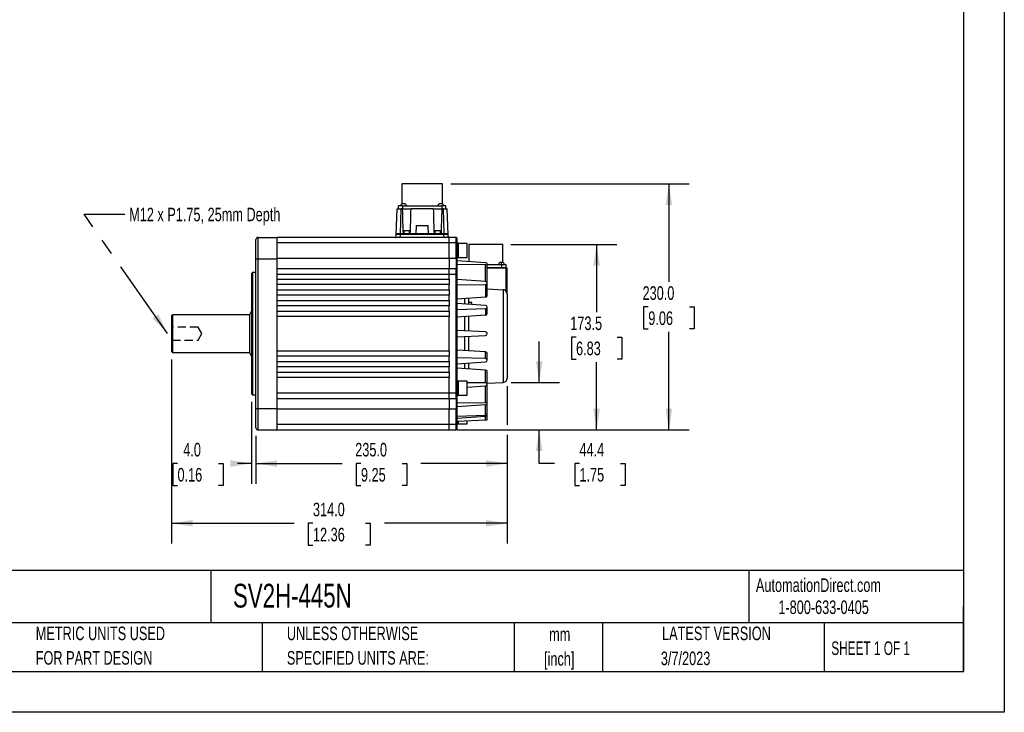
# Model space of a CAD drawing. Header units: millimetres. Extents: x 0 to 1676, y 0 to 1295.
# Tile 3 of 7: x 756 to 1676, y 0 to 648. Entities that reach past the tile are written whole.
import ezdxf

# ---------------------------------------------------------------- set-up
doc = ezdxf.new("R2010")
doc.units = ezdxf.units.MM
doc.header["$LTSCALE"] = 6
doc.linetypes.add('CENTERX2', pattern=[20.32, 12.7, -2.54, 2.54, -2.54])
doc.linetypes.add('HIDDEN', pattern=[1.905, 1.27, -0.635])
doc.layers.add('DIMENSIONS', color=140, linetype='Continuous', lineweight=25)
doc.layers.add('TEXT', color=140, linetype='Continuous', lineweight=25)
doc.layers.add('HIDDEN', color=102, linetype='HIDDEN')
doc.styles.add('SLDTEXTSTYLE0', font='TXT', dxfattribs={"width": 0.7})
doc.styles.add('SLDTEXTSTYLE1', font='TXT', dxfattribs={"width": 0.65})
doc.dimstyles.new('SLDDIMSTYLE1', dxfattribs={"dimtxt": 12.948047, "dimasz": 19.812, "dimexe": 0, "dimexo": 0.0625, "dimgap": 3.237012, "dimtad": 0, "dimtih": 1, "dimtoh": 1, "dimrnd": 1e-09, "dimzin": 4, "dimdsep": 46, "dimtxsty": 'SLDTEXTSTYLE0', "dimsah": 1, "dimcen": 0.09, "dimadec": 0, "dimazin": 1, "dimtfac": 1, "dimtmove": 0, "dimatfit": 0, "dimfxl": 0, "dimfrac": 2, "dimtolj": 1, "dimtzin": 12, "dimarcsym": 0})
doc.dimstyles.new('SLDDIMSTYLE2', dxfattribs={"dimtxt": 12.948047, "dimasz": 19.812, "dimexe": 0, "dimexo": 0.0625, "dimgap": 3.237012, "dimtad": 0, "dimtih": 1, "dimtoh": 1, "dimrnd": 1e-09, "dimzin": 12, "dimdsep": 46, "dimtxsty": 'SLDTEXTSTYLE0', "dimsah": 1, "dimcen": 0.09, "dimadec": 0, "dimazin": 3, "dimtfac": 1, "dimtmove": 0, "dimatfit": 0, "dimfxl": 0, "dimfrac": 2, "dimtolj": 1, "dimtzin": 12, "dimarcsym": 0})
doc.dimstyles.new('SLDDIMSTYLE4', dxfattribs={"dimtxt": 12.948047, "dimasz": 19.812, "dimexe": 0, "dimexo": 0.0625, "dimgap": 3.237012, "dimtad": 0, "dimtih": 1, "dimtoh": 1, "dimrnd": 1e-09, "dimzin": 4, "dimdsep": 46, "dimtxsty": 'SLDTEXTSTYLE0', "dimsah": 1, "dimcen": 0.09, "dimadec": 0, "dimazin": 1, "dimtfac": 1, "dimtofl": 0, "dimtmove": 0, "dimatfit": 3, "dimfxl": 0, "dimfrac": 2, "dimtolj": 1, "dimtzin": 12, "dimarcsym": 0})
doc.dimstyles.new('SLDDIMSTYLE8', dxfattribs={"dimtxt": 12.948047, "dimasz": 19.812, "dimexe": 0, "dimexo": 0.0625, "dimgap": 3.237012, "dimtad": 0, "dimtih": 1, "dimtoh": 1, "dimrnd": 1e-09, "dimzin": 12, "dimdsep": 46, "dimtxsty": 'SLDTEXTSTYLE0', "dimsah": 1, "dimcen": 0.09, "dimadec": 0, "dimazin": 3, "dimtfac": 1, "dimtofl": 0, "dimtmove": 0, "dimatfit": 3, "dimfxl": 0, "dimfrac": 2, "dimtolj": 1, "dimtzin": 12, "dimarcsym": 0})
doc.dimstyles.new('SLDDIMSTYLE9', dxfattribs={"dimtxt": 0.18, "dimasz": 19.812, "dimexe": 0, "dimexo": 0.0625, "dimgap": 0, "dimtad": 0, "dimtih": 1, "dimtoh": 1, "dimdec": 0, "dimrnd": 1e-09, "dimzin": 0, "dimdsep": 46, "dimtxsty": 'Standard', "dimsah": 1, "dimcen": 0.09, "dimadec": 0, "dimazin": 0, "dimtfac": 19.812, "dimtdec": 0, "dimtofl": 0, "dimtmove": 0, "dimatfit": 3, "dimfxl": 0, "dimfrac": 2, "dimtolj": 1, "dimtzin": 0, "dimarcsym": 0})

# ---------------------------------------------------------------- blocks, each defined once
blk = doc.blocks.new('SW_NOTE_0')
at = {"layer": 'TEXT', "color": 0, "linetype": 'CENTERX2', "lineweight": 18, "attachment_point": 1, "style": 'SLDTEXTSTYLE0'}
for s, insert, char_height in [('SureServo2 HIGH INERTIA AC BRUSHLESS SERVO MOTOR, 4.5 kW, 3-PHASE INPUT, 24-BIT(16777216 PPR) ENCODER,', (0, 14.45), 11.20954), ('FOR USE WITH SureServo2 SV2A-4550 5.5 kW DRIVE', (0, -2.76), 11.2095)]:
    blk.add_mtext(s, dxfattribs=dict(at, insert=insert, char_height=char_height))
blk = doc.blocks.new('SW_NOTE_0_1')
at = {"layer": 'TEXT', "color": 0, "linetype": 'CENTERX2', "lineweight": 18, "char_height": 12.7, "attachment_point": 2, "style": 'SLDTEXTSTYLE0'}
for s, insert in [('mm', (17.07, 16.37)), ('[inch]', (16.56, -6.56))]:
    blk.add_mtext(s, dxfattribs=dict(at, insert=insert))
blk = doc.blocks.new('SW_NOTE_0_2')
at = {"layer": 'TEXT', "color": 0, "linetype": 'CENTERX2', "lineweight": 18, "char_height": 12.7, "attachment_point": 1, "style": 'SLDTEXTSTYLE0'}
for s, insert in [('UNLESS OTHERWISE', (0, 16.37)), ('SPECIFIED UNITS ARE:', (0, -6.56))]:
    blk.add_mtext(s, dxfattribs=dict(at, insert=insert))
blk = doc.blocks.new('SW_NOTE_0_6')
at = {"layer": 'TEXT', "color": 0, "linetype": 'CENTERX2', "lineweight": 18, "char_height": 12.7, "attachment_point": 1, "style": 'SLDTEXTSTYLE0'}
for s, insert in [('METRIC UNITS USED', (0, 16.37)), ('FOR PART DESIGN', (0, -6.56))]:
    blk.add_mtext(s, dxfattribs=dict(at, insert=insert))
blk = doc.blocks.new('_D_17')
at = {"layer": 'DIMENSIONS'}
for p, q in [((972.67, 290.37), (972.67, 213.65)), ((976.67, 258.55), (976.67, 213.65)), ((903.39, 232.7), (899.04, 232.7)), ((899.04, 232.7), (899.04, 212.12)), ((941.86, 232.7), (946.21, 232.7)), ((946.21, 232.7), (946.21, 212.12)), ((972.67, 232.7), (959.41, 232.7)), ((976.67, 232.7), (1014.77, 232.7)), ((899.04, 212.12), (903.39, 212.12)), ((946.21, 212.12), (941.86, 212.12))]:
    blk.add_line(p, q, dxfattribs=at)
for points in [[(972.67, 232.7), (952.85, 235.74), (952.85, 229.65)], [(976.67, 232.7), (996.48, 229.65), (996.48, 235.74)]]:
    blk.add_solid(points, dxfattribs=at)
at = {"layer": 'DIMENSIONS', "char_height": 12.7, "attachment_point": 1, "style": 'SLDTEXTSTYLE0'}
for s, insert in [('4.0', (908.77, 251.97)), ('0.16', (903.39, 228.49))]:
    blk.add_mtext(s, dxfattribs=dict(at, insert=insert))
blk = doc.blocks.new('_D_18')
at = {"layer": 'DIMENSIONS'}
for p, q in [((1211.67, 304.91), (1211.67, 268.71)), ((976.67, 258.55), (976.67, 213.65)), ((1211.67, 259.57), (1211.67, 213.65)), ((976.67, 232.7), (1057.38, 232.7)), ((1074.93, 232.7), (1070.58, 232.7)), ((1070.58, 232.7), (1070.58, 212.12)), ((1113.4, 232.7), (1117.75, 232.7)), ((1117.75, 232.7), (1117.75, 212.12)), ((1211.67, 232.7), (1130.95, 232.7)), ((1070.58, 212.12), (1074.93, 212.12)), ((1117.75, 212.12), (1113.4, 212.12))]:
    blk.add_line(p, q, dxfattribs=at)
for points in [[(976.67, 232.7), (996.48, 229.65), (996.48, 235.74)], [(1211.67, 232.7), (1191.85, 235.74), (1191.85, 229.65)]]:
    blk.add_solid(points, dxfattribs=at)
at = {"layer": 'DIMENSIONS', "char_height": 12.7, "attachment_point": 1, "style": 'SLDTEXTSTYLE0'}
for s, insert in [('235.0', (1069.54, 251.97)), ('9.25', (1074.93, 228.49))]:
    blk.add_mtext(s, dxfattribs=dict(at, insert=insert))
blk = doc.blocks.new('_D_19')
at = {"layer": 'DIMENSIONS'}
for p, q in [((897.67, 330.02), (897.67, 157.73)), ((1211.67, 304.91), (1211.67, 268.71)), ((1211.67, 259.57), (1211.67, 157.73)), ((897.67, 176.78), (1012.5, 176.78)), ((1030.04, 176.78), (1025.69, 176.78)), ((1025.69, 176.78), (1025.69, 156.2)), ((1079.29, 176.78), (1083.64, 176.78)), ((1083.64, 176.78), (1083.64, 156.2)), ((1211.67, 176.78), (1096.84, 176.78)), ((1025.69, 156.2), (1030.04, 156.2)), ((1083.64, 156.2), (1079.29, 156.2))]:
    blk.add_line(p, q, dxfattribs=at)
for points in [[(897.67, 176.78), (917.48, 173.73), (917.48, 179.83)], [(1211.67, 176.78), (1191.85, 179.83), (1191.85, 173.73)]]:
    blk.add_solid(points, dxfattribs=at)
at = {"layer": 'DIMENSIONS', "char_height": 12.7, "attachment_point": 1, "style": 'SLDTEXTSTYLE0'}
for s, insert in [('314.0', (1030.04, 196.05)), ('12.36', (1030.04, 172.57))]:
    blk.add_mtext(s, dxfattribs=dict(at, insert=insert))
blk = doc.blocks.new('_D_20')
at = {"layer": 'DIMENSIONS'}
for p, q in [((1158.83, 494.16), (1381.86, 494.16)), ((1362.81, 494.16), (1362.81, 402.63)), ((1343.57, 379.15), (1339.23, 379.15)), ((1339.23, 379.15), (1339.23, 358.57)), ((1382.05, 379.15), (1386.4, 379.15)), ((1386.4, 379.15), (1386.4, 358.57)), ((1339.23, 358.57), (1343.57, 358.57)), ((1362.81, 264.14), (1362.81, 355.67)), ((1386.4, 358.57), (1382.05, 358.57)), ((1165.09, 264.14), (1381.86, 264.14))]:
    blk.add_line(p, q, dxfattribs=at)
for points in [[(1362.81, 494.16), (1359.76, 474.35), (1365.86, 474.35)], [(1362.81, 264.14), (1365.86, 283.95), (1359.76, 283.95)]]:
    blk.add_solid(points, dxfattribs=at)
at = {"layer": 'DIMENSIONS', "char_height": 12.7, "attachment_point": 1, "style": 'SLDTEXTSTYLE0'}
for s, insert in [('230.0', (1338.19, 398.42)), ('9.06', (1343.57, 374.94))]:
    blk.add_mtext(s, dxfattribs=dict(at, insert=insert))
blk = doc.blocks.new('_D_21')
at = {"layer": 'DIMENSIONS'}
for p, q in [((1215.16, 437.62), (1314.3, 437.62)), ((1295.25, 437.62), (1295.25, 374.36)), ((1276.01, 350.88), (1271.66, 350.88)), ((1271.66, 350.88), (1271.66, 330.3)), ((1314.49, 350.88), (1318.83, 350.88)), ((1318.83, 350.88), (1318.83, 330.3)), ((1271.66, 330.3), (1276.01, 330.3)), ((1295.25, 264.14), (1295.25, 327.4)), ((1318.83, 330.3), (1314.49, 330.3)), ((1165.09, 264.14), (1314.3, 264.14))]:
    blk.add_line(p, q, dxfattribs=at)
for points in [[(1295.25, 437.62), (1292.2, 417.81), (1298.3, 417.81)], [(1295.25, 264.14), (1298.3, 283.95), (1292.2, 283.95)]]:
    blk.add_solid(points, dxfattribs=at)
at = {"layer": 'DIMENSIONS', "char_height": 12.7, "attachment_point": 1, "style": 'SLDTEXTSTYLE0'}
for s, insert in [('173.5', (1270.62, 370.15)), ('6.83', (1276.01, 346.67))]:
    blk.add_mtext(s, dxfattribs=dict(at, insert=insert))
blk = doc.blocks.new('_D_22')
at = {"layer": 'DIMENSIONS'}
for p, q in [((1241.58, 308.54), (1241.58, 346.64)), ((1215.5, 308.54), (1260.63, 308.54)), ((1165.09, 264.14), (1260.63, 264.14)), ((1241.58, 232.7), (1241.58, 264.14)), ((1255.84, 232.7), (1241.58, 232.7)), ((1279.18, 232.7), (1274.83, 232.7)), ((1274.83, 232.7), (1274.83, 212.12)), ((1317.66, 232.7), (1322.01, 232.7)), ((1322.01, 232.7), (1322.01, 212.12)), ((1274.83, 212.12), (1279.18, 212.12)), ((1322.01, 212.12), (1317.66, 212.12))]:
    blk.add_line(p, q, dxfattribs=at)
for points in [[(1241.58, 308.54), (1244.63, 328.35), (1238.54, 328.35)], [(1241.58, 264.14), (1238.54, 244.33), (1244.63, 244.33)]]:
    blk.add_solid(points, dxfattribs=at)
at = {"layer": 'DIMENSIONS', "char_height": 12.7, "attachment_point": 1, "style": 'SLDTEXTSTYLE0'}
for s, insert in [('44.4', (1279.18, 251.97)), ('1.75', (1279.18, 228.49))]:
    blk.add_mtext(s, dxfattribs=dict(at, insert=insert))

msp = doc.modelspace()

# ---------------------------------------------------------------- linework, layer by layer
at = {"color": 7, "linetype": 'Continuous'}
for p, q in [((1676.415, 1295.416), (1676.415, 0.016)), ((1676.415, 0.016), (0.015, 0.016))]:
    msp.add_line(p, q, dxfattribs=at)
for p, q in [((1113.126, 494.158), (1113.126, 475.538)), ((1151.206, 494.158), (1113.126, 494.158)), ((1151.206, 475.538), (1151.206, 494.158)), ((1107.829, 446.855), (1108.666, 470.838)), ((1108.666, 470.838), (1112.664, 470.838)), ((1109.941, 470.838), (1109.941, 473.538)), ((1113.941, 473.538), (1109.941, 473.538)), ((1111.843, 447.338), (1112.664, 470.838)), ((1113.551, 470.838), (1112.664, 470.838)), ((1116.356, 475.538), (1113.056, 475.538)), ((1113.755, 470.838), (1113.941, 470.838)), ((1113.941, 470.838), (1113.941, 473.538)), ((1113.941, 473.538), (1150.391, 473.538)), ((1113.941, 470.838), (1121.579, 470.838)), ((1142.551, 470.838), (1121.782, 470.838)), ((1142.754, 470.838), (1150.391, 470.838)), ((1151.276, 475.538), (1147.976, 475.538)), ((1150.391, 473.538), (1150.391, 470.838)), ((1154.391, 473.538), (1150.391, 473.538)), ((1150.391, 470.838), (1150.578, 470.838)), ((1151.669, 470.838), (1150.782, 470.838)), ((1151.669, 470.838), (1152.49, 447.338)), ((1151.669, 470.838), (1155.666, 470.838)), ((1154.391, 470.838), (1154.391, 473.538)), ((1156.504, 446.855), (1155.666, 470.838)), ((1126.446, 455.338), (1126.166, 447.338)), ((1126.446, 455.338), (1137.887, 455.338)), ((1138.166, 447.338), (1137.887, 455.338)), ((976.666, 424.107), (976.666, 442.106)), ((978.663, 444.107), (996.666, 444.138)), ((996.666, 424.138), (996.666, 444.138)), ((1157.466, 444.138), (996.666, 444.138)), ((1106.866, 444.138), (1107.666, 444.138)), ((1107.666, 445.358), (1107.666, 444.138)), ((1107.777, 445.358), (1107.666, 445.358)), ((1107.734, 444.138), (1107.829, 446.855)), ((1111.827, 447.338), (1108.329, 447.338)), ((1111.732, 444.138), (1111.827, 446.855)), ((1111.827, 446.855), (1111.827, 447.338)), ((1152.506, 447.338), (1111.827, 447.338)), ((1152.506, 446.855), (1111.827, 446.855)), ((1114.916, 450.338), (1114.916, 447.338)), ((1120.416, 450.338), (1114.916, 450.338)), ((1120.416, 447.338), (1120.416, 450.338)), ((1143.916, 450.338), (1143.916, 447.338)), ((1149.416, 450.338), (1143.916, 450.338)), ((1149.416, 447.338), (1149.416, 450.338)), ((1152.506, 446.855), (1152.506, 447.338)), ((1156.004, 447.338), (1152.506, 447.338)), ((1152.601, 444.138), (1152.506, 446.855)), ((1156.599, 444.138), (1156.504, 446.855)), ((1156.666, 445.358), (1156.556, 445.358)), ((1156.666, 444.138), (1156.666, 445.358)), ((1156.666, 444.138), (1157.466, 444.138)), ((1163.968, 444.127), (1157.466, 444.138)), ((1163.969, 443.941), (1163.968, 444.127)), ((1164.966, 439.127), (1164.966, 442.817)), ((1157.466, 439.138), (996.666, 439.138)), ((1157.466, 424.838), (1157.466, 439.138)), ((1163.968, 439.127), (1157.466, 439.138)), ((1163.968, 424.838), (1163.968, 439.127)), ((1164.966, 439.127), (1163.968, 439.127)), ((1164.966, 424.838), (1164.966, 439.127)), ((1166.066, 438.607), (1164.966, 438.607)), ((1166.066, 431.907), (1166.066, 438.607)), ((1174.066, 438.407), (1166.066, 438.407)), ((1174.066, 431.907), (1174.066, 438.407)), ((1175.791, 437.619), (1175.791, 421.448)), ((1191.666, 437.619), (1175.791, 437.619)), ((1207.541, 437.619), (1191.666, 437.619)), ((1207.541, 420.569), (1207.541, 437.619)), ((976.666, 284.169), (976.666, 424.107)), ((976.666, 424.107), (978.663, 424.107)), ((978.663, 424.107), (996.666, 424.138)), ((978.663, 284.169), (978.663, 424.107)), ((996.666, 424.838), (1157.466, 424.838)), ((996.666, 409.838), (996.666, 424.138)), ((1157.466, 424.838), (1157.466, 414.838)), ((1157.466, 424.838), (1163.968, 424.838)), ((1163.968, 424.838), (1163.968, 414.827)), ((1164.966, 424.838), (1163.968, 424.838)), ((1164.966, 425.207), (1166.066, 425.207)), ((1164.966, 414.119), (1164.966, 424.838)), ((1166.066, 425.207), (1166.066, 431.907)), ((1166.066, 425.407), (1174.066, 425.407)), ((1174.066, 425.407), (1174.066, 431.907)), ((1157.466, 414.838), (996.666, 414.838)), ((1163.968, 414.827), (1157.466, 414.838)), ((1191.436, 420.303), (1164.966, 422.241)), ((1191.436, 418.407), (1164.966, 418.714)), ((1191.436, 402.826), (1191.436, 418.407)), ((1192.966, 403.057), (1192.966, 419.29)), ((1206.716, 418.569), (1192.966, 418.569)), ((1210.666, 415.569), (1192.966, 415.569)), ((1210.666, 415.369), (1192.966, 415.369)), ((1206.346, 418.569), (1206.346, 420.569)), ((1207.996, 420.569), (1206.346, 420.569)), ((1210.716, 418.569), (1206.716, 418.569)), ((1206.716, 415.569), (1206.716, 418.569)), ((1210.666, 415.569), (1210.666, 415.369)), ((1210.666, 415.569), (1211.466, 415.569)), ((1210.666, 393.614), (1210.666, 415.369)), ((1211.666, 415.369), (1210.666, 415.369)), ((1210.716, 415.569), (1210.716, 418.569)), ((1211.666, 415.369), (1211.466, 415.569)), ((1211.666, 391.154), (1211.666, 415.369)), ((973.666, 411.288), (972.666, 410.288)), ((972.666, 410.288), (972.666, 297.988)), ((976.666, 411.288), (973.666, 411.288)), ((973.666, 411.288), (973.666, 354.138)), ((996.666, 405.138), (996.666, 409.838)), ((996.666, 409.838), (1157.466, 409.838)), ((996.666, 400.138), (996.666, 405.138)), ((996.666, 405.138), (1157.466, 405.138)), ((1157.466, 405.138), (1157.466, 409.838)), ((1157.466, 409.838), (1163.968, 409.829)), ((1157.466, 405.138), (1157.466, 400.138)), ((1163.968, 298.449), (1163.968, 409.829)), ((1164.966, 409.827), (1164.966, 413.515)), ((1164.966, 298.449), (1164.966, 409.827)), ((996.666, 395.138), (996.666, 400.138)), ((1157.466, 400.138), (996.666, 400.138)), ((1157.466, 395.138), (1157.466, 400.138)), ((1191.436, 402.826), (1164.966, 404.763)), ((1164.966, 399.909), (1191.436, 400.216)), ((1191.436, 400.216), (1191.436, 388.328)), ((1192.966, 389.68), (1192.966, 401.474)), ((1192.966, 395.986), (1207.876, 395.121)), ((996.666, 395.138), (1157.466, 395.138)), ((996.666, 390.138), (996.666, 395.138)), ((996.666, 385.138), (996.666, 390.138)), ((1157.466, 390.138), (996.666, 390.138)), ((1157.466, 395.138), (1157.466, 390.138)), ((1157.466, 385.138), (1157.466, 390.138)), ((1191.436, 388.328), (1164.966, 386.39)), ((1171.966, 381.868), (1171.966, 386.903)), ((1175.666, 381.624), (1175.666, 387.174)), ((1207.876, 395.121), (1207.876, 308.536)), ((1211.666, 391.154), (1211.666, 312.532)), ((996.666, 380.138), (996.666, 385.138)), ((996.666, 385.138), (1157.466, 385.138)), ((996.666, 375.138), (996.666, 380.138)), ((1157.466, 380.138), (996.666, 380.138)), ((1157.466, 385.138), (1157.466, 380.138)), ((1157.466, 375.138), (1157.466, 380.138)), ((1191.436, 380.583), (1164.966, 382.331)), ((1164.966, 376.624), (1191.436, 377.515)), ((1178.666, 383.388), (1175.666, 383.388)), ((1178.666, 381.426), (1178.666, 383.388)), ((1191.436, 377.515), (1191.436, 371.265)), ((1192.966, 372.823), (1192.966, 379.024)), ((898.666, 371.638), (897.596, 370.567)), ((970.666, 371.638), (898.6, 371.638)), ((898.666, 371.638), (898.666, 336.638)), ((972.666, 375.388), (970.666, 371.638)), ((970.666, 371.638), (970.666, 336.638)), ((996.666, 370.138), (996.666, 375.138)), ((996.666, 375.138), (1157.466, 375.138)), ((996.666, 338.138), (996.666, 370.138)), ((1157.466, 370.138), (996.666, 370.138)), ((1157.466, 375.138), (1157.466, 370.138)), ((1157.466, 338.138), (1157.466, 370.138)), ((1191.436, 371.265), (1164.966, 369.517)), ((1171.966, 356.771), (1171.966, 369.979)), ((1175.666, 356.577), (1175.666, 370.223)), ((973.666, 354.138), (973.666, 296.988)), ((1191.436, 355.751), (1164.966, 357.138)), ((1164.966, 351.138), (1191.436, 352.525)), ((1171.966, 338.297), (1171.966, 351.505)), ((1175.666, 338.053), (1175.666, 351.699)), ((897.596, 337.709), (898.666, 336.638)), ((898.666, 336.638), (970.666, 336.638)), ((970.666, 336.638), (972.666, 332.888)), ((996.666, 333.138), (996.666, 338.138)), ((996.666, 338.138), (1157.466, 338.138)), ((996.666, 328.138), (996.666, 333.138)), ((1157.466, 333.138), (996.666, 333.138)), ((1157.466, 338.138), (1157.466, 333.138)), ((1157.466, 328.138), (1157.466, 333.138)), ((1191.436, 337.011), (1164.966, 338.759)), ((1191.436, 330.761), (1164.966, 331.652)), ((1191.436, 330.761), (1191.436, 337.011)), ((1192.966, 329.252), (1192.966, 335.452)), ((996.666, 328.138), (1157.466, 328.138)), ((996.666, 323.138), (996.666, 328.138)), ((996.666, 318.138), (996.666, 323.138)), ((1157.466, 323.138), (996.666, 323.138)), ((1157.466, 328.138), (1157.466, 323.138)), ((1157.466, 318.138), (1157.466, 323.138)), ((1164.966, 325.945), (1191.436, 327.693)), ((1171.966, 321.373), (1171.966, 326.408)), ((1175.666, 321.102), (1175.666, 326.652)), ((996.666, 313.138), (996.666, 318.138)), ((996.666, 318.138), (1157.466, 318.138)), ((996.666, 298.438), (996.666, 313.138)), ((1157.466, 313.138), (996.666, 313.138)), ((1157.466, 318.138), (1157.466, 313.138)), ((1157.466, 298.44), (1157.466, 313.138)), ((1191.436, 319.948), (1164.966, 321.886)), ((1191.436, 308.06), (1191.436, 319.948)), ((1192.966, 306.802), (1192.966, 318.596)), ((1166.066, 309.838), (1164.966, 309.838)), ((1166.066, 303.138), (1166.066, 309.838)), ((1174.066, 309.638), (1166.066, 309.638)), ((1174.066, 303.138), (1174.066, 309.638)), ((1191.436, 308.06), (1174.066, 308.261)), ((1174.066, 304.179), (1191.436, 305.45)), ((1191.436, 289.869), (1191.436, 305.45)), ((1192.966, 307.754), (1207.876, 308.536)), ((1192.966, 288.986), (1192.966, 305.219)), ((972.666, 297.988), (973.666, 296.988)), ((973.666, 296.988), (976.666, 296.988)), ((1157.466, 298.44), (996.666, 298.438)), ((996.666, 284.138), (996.666, 298.438)), ((1163.968, 298.449), (1157.466, 298.44)), ((1164.966, 294.605), (1164.966, 298.449)), ((1164.966, 296.438), (1166.066, 296.438)), ((1166.066, 296.438), (1166.066, 303.138)), ((1166.066, 296.638), (1174.066, 296.638)), ((1174.066, 296.638), (1174.066, 303.138)), ((996.666, 293.438), (1157.466, 293.438)), ((1157.466, 293.438), (1163.968, 293.449)), ((1157.466, 293.438), (1157.466, 283.438)), ((1163.968, 293.449), (1163.968, 283.438)), ((1164.966, 283.438), (1164.966, 294.157)), ((1164.966, 289.562), (1191.436, 289.869)), ((1164.966, 286.035), (1191.436, 287.973)), ((1191.436, 277.969), (1191.436, 287.973)), ((1192.966, 277.547), (1192.966, 288.986)), ((976.666, 284.169), (978.663, 284.169)), ((976.666, 266.169), (976.666, 284.169)), ((978.663, 284.169), (996.666, 284.138)), ((996.666, 264.138), (996.666, 284.138)), ((1157.466, 283.438), (996.666, 283.438)), ((1163.968, 283.438), (1157.466, 283.438)), ((1157.466, 269.138), (1157.466, 283.438)), ((1163.968, 283.438), (1164.966, 283.438)), ((1163.968, 269.149), (1163.968, 283.438)), ((1164.966, 269.149), (1164.966, 283.438)), ((1164.966, 277.078), (1191.436, 277.969)), ((1164.966, 275.224), (1191.436, 276.972)), ((1191.436, 273.525), (1191.436, 276.972)), ((1192.966, 273.605), (1192.966, 277.547)), ((1157.466, 269.138), (996.666, 269.138)), ((1163.968, 269.149), (1157.466, 269.138)), ((1164.966, 269.149), (1163.968, 269.149)), ((1164.966, 272.138), (1191.436, 273.525)), ((1164.966, 269.669), (1166.066, 269.669)), ((1164.966, 265.461), (1164.966, 269.149)), ((1166.066, 269.669), (1166.066, 272.196)), ((1166.066, 269.869), (1174.066, 269.869)), ((1174.066, 269.869), (1174.066, 272.615)), ((1191.436, 273.525), (1192.966, 273.605)), ((978.663, 264.169), (996.666, 264.138)), ((996.666, 264.138), (1157.466, 264.138)), ((1157.466, 264.138), (1163.968, 264.149)), ((1163.968, 264.149), (1163.969, 264.336)), ((1164.966, 265.149), (1164.966, 265.38))]:
    msp.add_line(p, q)
at = {"flags": 128}
for points in [[(978.663, 424.107), (978.662, 428.008), (978.662, 431.76), (978.661, 435.218), (978.661, 438.249), (978.661, 440.736), (978.662, 442.584), (978.662, 443.722), (978.663, 444.107)], [(1163.968, 439.127), (1163.969, 441.04), (1163.969, 442.662), (1163.969, 443.746), (1163.969, 443.941)], [(1164.951, 443.303), (1164.899, 443.41), (1164.874, 443.387)], [(1164.899, 442.775), (1164.951, 442.994), (1164.964, 443.036)], [(1163.968, 409.829), (1163.969, 411.742), (1163.969, 413.363), (1163.969, 414.446), (1163.968, 414.827)], [(1206.346, 420.569), (1205.715, 420.569), (1205.18, 420.569), (1204.967, 420.569), (1204.812, 420.569), (1204.81, 420.569), (1204.796, 420.569), (1204.696, 420.569), (1204.697, 420.569)], [(1164.951, 414.004), (1164.898, 414.111), (1164.873, 414.089)], [(1164.898, 413.468), (1164.951, 413.692), (1164.964, 413.736)], [(897.666, 370.638), (897.666, 370.484), (897.666, 370.026), (897.666, 369.271), (897.666, 368.234), (897.666, 366.934), (897.667, 365.396), (897.667, 363.648), (897.667, 361.722), (897.667, 359.655), (897.667, 357.485), (897.667, 355.253), (897.667, 353), (897.667, 350.768), (897.667, 348.599), (897.667, 346.534), (897.667, 344.61), (897.667, 342.863), (897.667, 341.327), (897.667, 340.03), (897.667, 338.996), (897.667, 338.244), (897.667, 337.788), (897.667, 337.639)], [(1163.968, 293.449), (1163.969, 293.553), (1163.969, 293.851), (1163.969, 294.914), (1163.969, 296.486), (1163.969, 297.434), (1163.968, 298.449)], [(1164.966, 298.449), (1164.891, 298.449), (1164.674, 298.449), (1164.35, 298.449), (1163.968, 298.449)], [(978.663, 264.169), (978.662, 264.554), (978.662, 265.692), (978.661, 267.54), (978.661, 270.027), (978.661, 273.058), (978.662, 276.516), (978.662, 280.268), (978.663, 284.169)], [(1163.969, 264.336), (1163.969, 264.531), (1163.969, 265.614), (1163.969, 267.236), (1163.968, 269.149)], [(1164.873, 264.887), (1164.898, 264.865), (1164.951, 264.972)], [(1164.964, 265.24), (1164.951, 265.284), (1164.898, 265.507)]]:
    msp.add_lwpolyline(points, dxfattribs=at)
for centre, radius, start, end in [((1114.455, 473.466), 2.5, 124.027171, 178.351241), ((1114.958, 473.466), 2.5, 1.648759, 55.972829), ((1149.375, 473.466), 2.5, 124.027171, 178.351241), ((1149.878, 473.466), 2.5, 1.648759, 55.972829), ((978.666, 442.107), 2, 90.100004, 180.000991), ((1108.329, 446.838), 0.5, 89.997838, 177.999968), ((1109.828, 213.612), 233.252, 89.509017, 90.490989), ((1154.505, 213.602), 233.262, 89.509043, 90.490968), ((1156.018, 446.878), 0.46, 28.043853, 91.69357), ((1163.967, 443.031), 1.004, 21.807404, 89.936834), ((1163.967, 413.73), 1.004, 21.957439, 90.415946), ((1163.966, 413.827), 1, 359.998671, 89.9), ((1206.095, 418.497), 2.5, 124.005108, 178.351241), ((1206.598, 418.497), 2.5, 1.648759, 55.972829), ((1164.635, 472.651), 62.825, 269.392193, 270.302605), ((1207.595, 391.262), 3.869, 37.447479, 85.835462), ((1207.647, 390.954), 4.024, 2.85729, 41.387456), ((1191.351, 354.138), 1.615, 273, 87), ((1207.666, 312.53), 4, 273, 360), ((1163.966, 294.449), 1, 270.099997, 0), ((978.666, 266.169), 2, 179.999011, 269.899996), ((1163.967, 265.246), 1.004, 269.587808, 338.044184), ((1163.967, 265.245), 1.004, 270.063166, 338.192596)]:
    msp.add_arc(centre, radius, start, end)
for centre, major_axis, ratio, start_param, end_param in [((1117.666, 672.736), (0, 269.246), 0.0231032, 2.4186569, 2.5628437), ((1117.666, 672.736), (0, 269.246), 0.0231032, 3.7203416, 3.8645284), ((1146.666, 672.736), (0, 269.246), 0.0231032, 2.4186569, 2.5628437), ((1146.666, 672.736), (0, 269.246), 0.0231032, 3.7203416, 3.8645284), ((1157.462, 439.138), (0.004, 5), 0.0008727, 4.7123908, 6.2831842), ((1157.462, 409.838), (0.004, 5), 0.0008727, 4.7123906, 6.283185), ((1191.351, 419.359), (1.614, -0.104), 0.5861776, 4.8026483, 7.8395212), ((1191.351, 401.524), (1.611, -0.143), 0.8068124, 4.8361941, 7.873067), ((1191.351, 402.989), (1.614, 0.104), 0.5861776, 5.4872209, 6.2452859), ((1191.351, 389.63), (1.611, 0.143), 0.8068124, 4.6933036, 6.21174), ((1191.351, 379.05), (1.595, -0.264), 0.9485156, 4.9203735, 7.9572464), ((1191.351, 372.797), (1.595, 0.264), 0.9485156, 4.6091242, 6.1275607), ((1191.351, 335.479), (1.595, -0.264), 0.9485156, 0.1556246, 1.6740611), ((1191.351, 329.226), (1.595, 0.264), 0.9485156, 4.6091242, 7.6459971), ((1191.351, 318.646), (1.611, -0.143), 0.8068124, 0.0714453, 1.5898817), ((1191.351, 306.752), (1.611, 0.143), 0.8068124, 4.6933036, 7.7301765), ((1191.351, 305.287), (1.614, -0.104), 0.5861776, 0.0378994, 0.7959644), ((1157.462, 298.438), (-0.004, 5), 0.0008727, 3.1415968, 4.7128838), ((1191.351, 288.917), (1.614, 0.104), 0.5861776, 4.7268494, 7.7637223), ((1191.351, 277.466), (1.615, 0.089), 0.3081708, 4.7477737, 7.7846466), ((1157.462, 269.138), (-0.004, 5), 0.0008727, 3.1415967, 4.7123875)]:
    msp.add_ellipse(centre, major_axis=major_axis, ratio=ratio, start_param=start_param, end_param=end_param)
at = {"layer": 'HIDDEN'}
for p, q in [((922.666, 360.138), (898.666, 360.138)), ((926.131, 354.138), (922.666, 360.138)), ((922.666, 348.138), (926.131, 354.138)), ((898.666, 348.138), (922.666, 348.138))]:
    msp.add_line(p, q, dxfattribs=at)
at = {"layer": 'TEXT'}
for p, q in [((1638.3, 1257.3), (1638.3, 38.1)), ((1638.3, 132.757), (38.1, 132.757)), ((934.553, 132.757), (934.553, 83.82)), ((1437.452, 132.757), (1437.452, 83.82)), ((1638.3, 38.1), (1638.3, 99.06)), ((1638.3, 83.82), (38.1, 83.82)), ((982.681, 83.82), (982.681, 38.1)), ((1218.146, 83.82), (1218.146, 38.1)), ((1300.873, 83.82), (1300.873, 38.1)), ((1508.092, 83.82), (1508.092, 38.1)), ((38.1, 38.1), (1638.3, 38.1))]:
    msp.add_line(p, q, dxfattribs=at)

# ---------------------------------------------------------------- block references
at = {"layer": 'TEXT', "linetype": 'CENTERX2', "lineweight": 18}
for name, p in [('SW_NOTE_0', (42.952, 109.051)), ('SW_NOTE_0_6', (770.87, 63.813)), ('SW_NOTE_0_2', (1005.647, 63.813)), ('SW_NOTE_0_1', (1243.717, 62.946))]:
    msp.add_blockref(name, p, dxfattribs=at)

# ---------------------------------------------------------------- texts
for s, insert, char_height, attachment_point, style in [('M12 x P1.75, 25mm Depth', (858.195, 471.889), 12.7, 1, 'SLDTEXTSTYLE0'), ('SV2H-445N', (955.246, 120.201), 22.225, 1, 'SLDTEXTSTYLE0'), ('AutomationDirect.com', (1444.17, 125.259), 12.7, 1, 'SLDTEXTSTYLE0'), ('1-800-633-0405', (1465.149, 104.622), 12.7, 1, 'SLDTEXTSTYLE0'), ('LATEST VERSION', (1407.313, 80.184), 12.7, 2, 'SLDTEXTSTYLE0'), ('SHEET 1 OF 1', (1514.648, 66.309), 12.7, 1, 'SLDTEXTSTYLE1'), ('3/7/2023', (1378.435, 56.82), 12.7, 2, 'SLDTEXTSTYLE0')]:
    msp.add_mtext(s, dxfattribs=dict(at, insert=insert, char_height=char_height, attachment_point=attachment_point, style=style))

# ---------------------------------------------------------------- dimensions: what is measured, and where the dimension line sits
at = {"layer": 'DIMENSIONS'}
for base, p1, p2, angle, dimstyle, picture, middle in [((1362.812, 264.138), (1151.206, 494.158), (1157.466, 264.138), 90, 'SLDDIMSTYLE4', '_D_20', (1362.812, 379.148)), ((1295.248, 264.138), (1207.541, 437.619), (1157.466, 264.138), 90, 'SLDDIMSTYLE8', '_D_21', (1295.248, 350.878)), ((1241.584, 264.138), (1207.876, 308.536), (1157.466, 264.138), 90, 'SLDDIMSTYLE2', '_D_22', (1241.584, 232.696)), ((1211.666, 176.778), (897.666, 337.637), (1211.666, 312.53), 0, 'SLDDIMSTYLE4', '_D_19', (1054.666, 176.778)), ((1211.666, 232.696), (976.666, 266.169), (1211.666, 312.53), 0, 'SLDDIMSTYLE4', '_D_18', (1094.166, 232.696))]:
    dim = msp.add_linear_dim(base=base, p1=p1, p2=p2, angle=angle, dimstyle=dimstyle, dxfattribs=at)
    dim.commit()
    dim.dimension.update_dxf_attribs({"geometry": picture, "text_midpoint": middle, "dimtype": 160})
dim = msp.add_linear_dim(base=(976.666, 232.696), p1=(972.666, 297.988), p2=(976.666, 266.169), dimstyle='SLDDIMSTYLE1', dxfattribs=at)
dim.commit()
dim.dimension.update_dxf_attribs({"geometry": '_D_17', "text_midpoint": (922.626, 232.696), "dimtype": 160})

# ---------------------------------------------------------------- leaders
at = {"layer": 'TEXT', "linetype": 'CENTERX2', "lineweight": 18}
msp.add_leader([(894.07, 354.183), (816.043, 465.809), (854.143, 465.809)], dimstyle='SLDDIMSTYLE9', dxfattribs=at)

doc.saveas('drawing.dxf')
